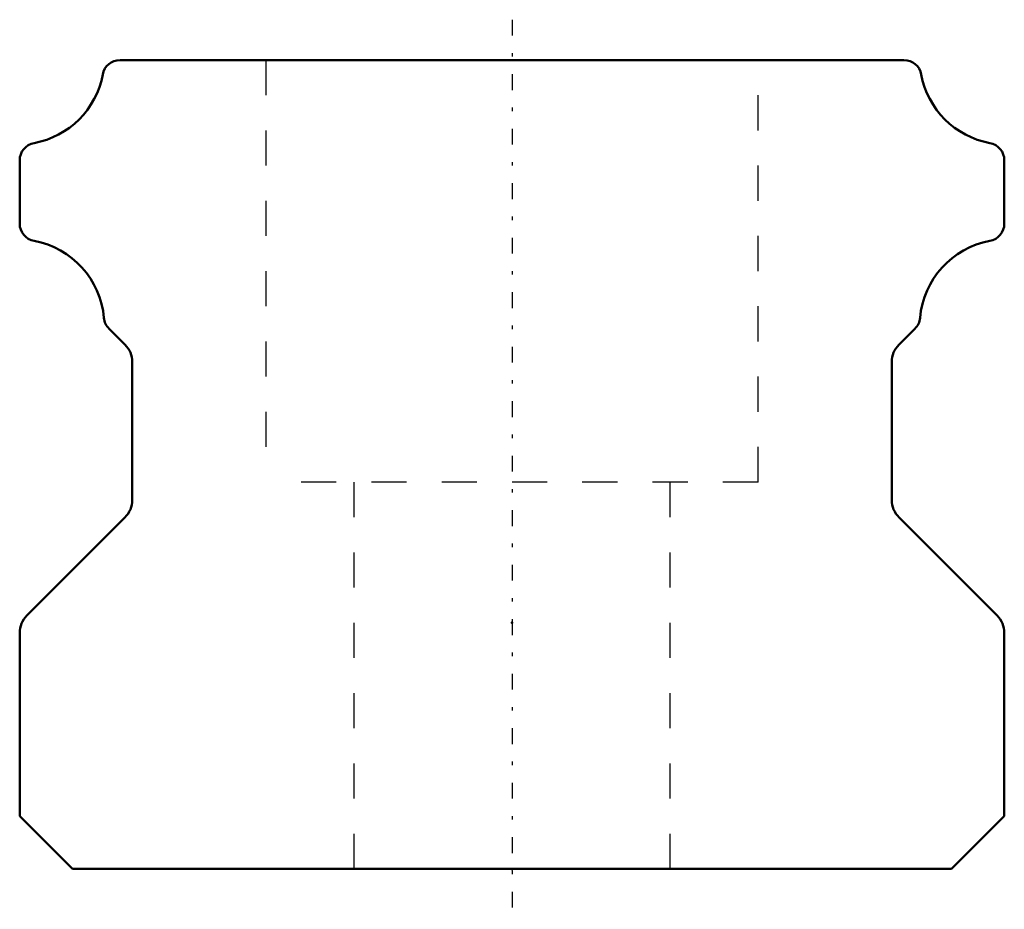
# Model space of a CAD drawing. Header units: millimetres. Extents: x -14 to 14, y -1.1 to 24.1.
import ezdxf

# ---------------------------------------------------------------- set-up
doc = ezdxf.new("R2010")
doc.units = ezdxf.units.MM
doc.linetypes.add('Center', pattern=[1.5, 0.45, -0.5, 0.05, -0.5])
doc.linetypes.add('Dashed', pattern=[2, 1, -1])
for name, color, linetype, lineweight in [('2d ConnectionPoints', 7, 'Continuous', 50), ('AM_0', 7, 'Continuous', 50), ('AM_7', 7, 'Center', 25), ('AM_9', 6, 'Dashed', 25)]:
    doc.layers.add(name, color=color, linetype=linetype, lineweight=lineweight)

msp = doc.modelspace()

# ---------------------------------------------------------------- linework, layer by layer
at = {"layer": '2d ConnectionPoints'}
for p in [(0, 7), (0, 0), (0, 0)]:
    msp.add_point(p, dxfattribs=at)
at = {"layer": 'AM_0'}
for p, q in [((11.147, 23), (-11.147, 23)), ((-14, 20.148), (-14, 18.352)), ((14, 18.352), (14, 20.148)), ((-11.458, 15.36), (-11.005, 14.907)), ((11.005, 14.907), (11.458, 15.36)), ((-10.8, 14.412), (-10.8, 10.491)), ((10.8, 10.491), (10.8, 14.412)), ((-11.006, 9.994), (-13.796, 7.204)), ((13.796, 7.204), (11.006, 9.994)), ((-14, 6.711), (-14, 1.5)), ((14, 1.5), (14, 6.711)), ((-14, 1.5), (-12.5, 0)), ((12.5, 0), (14, 1.5)), ((-12.5, 0), (12.5, 0))]:
    msp.add_line(p, q, dxfattribs=at)
for centre, radius, start, end in [((-11.155, 22.512), 0.488, 89.1139, 170.4172), ((11.155, 22.512), 0.488, 9.5828, 90.8861), ((-14.046, 23.051), 2.453, 280.6497, 349.2555), ((14.046, 23.051), 2.453, 190.7445, 259.3503), ((-13.507, 20.154), 0.493, 99.9568, 180.6954), ((13.507, 20.154), 0.493, 359.3046, 80.0432), ((-13.502, 18.35), 0.498, 179.763, 259.5894), ((13.502, 18.35), 0.498, 280.4106, 0.237), ((-14.042, 15.453), 2.449, 5.0627, 79.4205), ((14.042, 15.453), 2.449, 100.5795, 174.9373), ((-11.128, 15.703), 0.476, 184.0744, 226.0675), ((11.128, 15.703), 0.476, 313.9325, 355.9256), ((-11.484, 14.419), 0.684, 359.4566, 45.5442), ((11.484, 14.419), 0.684, 134.4558, 180.5434), ((-11.502, 10.491), 0.702, 315, 360), ((11.502, 10.491), 0.702, 180, 225), ((-13.302, 6.711), 0.698, 135, 179.9999), ((13.302, 6.711), 0.698, 0.0001, 45)]:
    msp.add_arc(centre, radius, start, end, dxfattribs=at)
at = {"layer": 'AM_7'}
msp.add_line((0, 24.15), (0, -1.15), dxfattribs=at)
at = {"layer": 'AM_9'}
for p, q in [((-7, 23), (-7, 11)), ((7, 11), (7, 23)), ((7, 11), (-7, 11)), ((-4.5, 11), (-4.5, 0)), ((4.5, 0), (4.5, 11))]:
    msp.add_line(p, q, dxfattribs=at)

doc.saveas('drawing.dxf')
